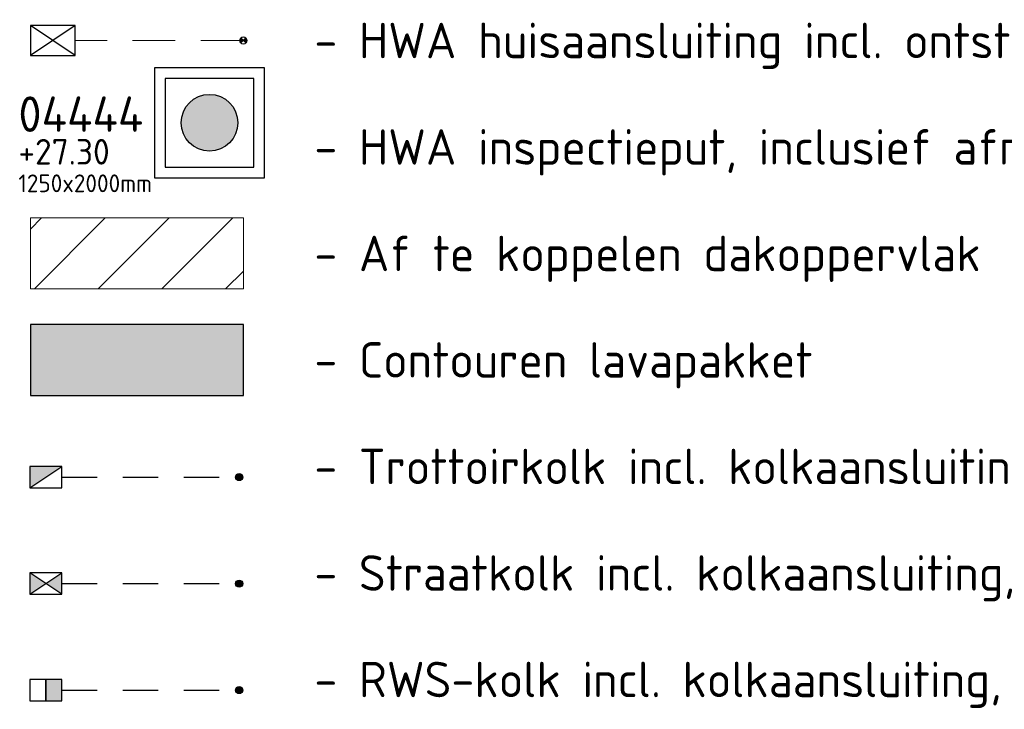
# Model space of a CAD drawing. Header units: metres. Extents: x 0 to 200176, y 0 to 356276.
# Tile 15 of 52: x 199121 to 199135, y 355681 to 355691. Entities that reach past the tile are written whole.
import ezdxf
from ezdxf.enums import TextEntityAlignment as Align

# ---------------------------------------------------------------- set-up
doc = ezdxf.new("R2010")
doc.units = ezdxf.units.M
doc.linetypes.add('RI-HWA_HUISAANSLUITING', pattern=[4.8, 3, -1.8])
doc.linetypes.add('RI-HWA_KOLKAANSLUITING', pattern=[4.3, 2.5, -1.8])
for name, color, linetype, lineweight in [('-Verhard oppervlak-A', 210, 'Continuous', 5), ('N-WE-RI-HWA_HUISAANSLUITING_PVC-G', 150, 'RI-HWA_HUISAANSLUITING', 18), ('X-XX-AL-LEGENDA-G', 2, 'Continuous', 5), ('X-XX-AL-LEGENDA-S', 2, 'Continuous', 25), ('X-XX-AL-LEGENDA-T25', 2, 'Continuous', 5)]:
    doc.layers.add(name, color=color, linetype=linetype, lineweight=lineweight)
for name, color, linetype in [('N-WE-RI-HWA_HULPSTUK_INLAAT_HUISAANSLUITING-S', 150, 'Continuous'), ('N-WE-RI-HWA_HULPSTUK_INLAAT_KOLK-S', 150, 'Continuous'), ('N-WE-RI-HWA_HULPSTUK_ONTSTOPPINGSSTUK-S', 150, 'Continuous'), ('N-WE-RI-HWA_KOLK_RWS-S', 150, 'Continuous'), ('N-WE-RI-HWA_KOLK_STRAAT-S', 150, 'Continuous'), ('N-WE-RI-HWA_KOLK_TROTTOIR-S', 150, 'Continuous'), ('N-WE-RI-HWA_KOLKAANSLUITING_PVC-G', 150, 'RI-HWA_KOLKAANSLUITING'), ('N-WE-RI-HWA_RIOOLPUT-T25', 150, 'Continuous'), ('N-WE-RI-HWA_RIOOLPUT_INSPECTIEPUT_1250X1250-S', 150, 'Continuous')]:
    doc.layers.add(name, color=color, linetype=linetype)
doc.layers.add('N-WE-RI-ITR-LAVAPAKKET-S', color=7, linetype='Continuous', lineweight=25, true_color=0xc8fefd)
doc.styles.add('NLCS-ISO', font='NLCS-ISO.ttf')

# ---------------------------------------------------------------- blocks, each defined once
blk = doc.blocks.new('N-SRI-HWA-HULP_ONSTOPPINGSSTUK-SO')
at = {"linetype": 'Continuous', "extrusion": (0, 0, -1)}
for p, q in [((0.315, -0.21), (-0.315, 0.21)), ((0.315, 0.21), (-0.315, -0.21))]:
    blk.add_line(p, q, dxfattribs=at)
at = {"ltscale": 1.8, "extrusion": (0, 0, -1)}
blk.add_lwpolyline([(-0.315, 0.21), (0.315, 0.21), (0.315, -0.21), (-0.315, -0.21)], close=True, dxfattribs=at)
blk = doc.blocks.new('N-SRI-HWA-HULP_INLAAT_HUISAANSLUITING-SO')
h = blk.add_hatch(color=256)
h.dxf.hatch_style = 1
h.paths.add_polyline_path([(-0.035, 0.035, 0.198912), (-0.05, 0, 0.198912), (-0.035, -0.035), (0, 0)])
h = blk.add_hatch(color=256)
h.dxf.hatch_style = 1
h.paths.add_polyline_path([(0.035, -0.035, 0.198912), (0.05, 0, 0.198912), (0.035, 0.035), (0, 0)])
for p, q in [((-0.035, 0.035), (0.035, -0.035)), ((-0.035, -0.035), (0.035, 0.035))]:
    blk.add_line(p, q)
blk.add_circle((0, 0), 0.05)
blk = doc.blocks.new('N-SRI-HWA-PUT-1250X1250-SO')
h = blk.add_hatch(color=256)
h.dxf.hatch_style = 1
edge = h.paths.add_edge_path()
edge.add_arc((0, 0), 0.4, 0, 360)
at = {"lineweight": -3}
for points in [[(0.775, 0.775), (-0.775, 0.775), (-0.775, -0.775), (0.775, -0.775)], [(0.625, 0.625), (-0.625, 0.625), (-0.625, -0.625), (0.625, -0.625)]]:
    blk.add_lwpolyline(points, close=True, dxfattribs=at)
blk.add_circle((0, 0), 0.4)
blk = doc.blocks.new('N-SRI-VWA-PUT-T')
at = {"style": 'NLCS-ISO'}
for tag, p, height in [('PUTNUMMER', (0, 0), 0.5), ('PUTHOOGTE', (0, -0.46), 0.36), ('PUTAFMETING', (0, -0.849), 0.25), ('OVERSTORTHOOGTE', (0, -1.238), 0.25)]:
    blk.add_attdef(tag, p, '', height=height, dxfattribs=at)
blk = doc.blocks.new('N-SRI-HWA-KOLK_TROTTOIR-SO')
blk.add_hatch(color=256).paths.add_polyline_path([(1.125, 0.75), (-1.125, 0.75), (-1.125, -0.75)])
blk.add_line((-1.125, -0.75), (1.125, 0.75))
at = {"flags": 128}
blk.add_lwpolyline([(-1.125, -0.75), (1.125, -0.75), (1.125, 0.75), (-1.125, 0.75)], close=True, dxfattribs=at)
blk = doc.blocks.new('N-SRI-HWA-KOLK_STRAAT_450X300-SO')
h = blk.add_hatch(color=256)
h.dxf.hatch_style = 1
h.paths.add_polyline_path([(0, 0), (-1.125, 0.75), (-1.125, -0.75)])
h.paths.add_polyline_path([(1.125, -0.75), (1.125, 0.75), (0, 0)])
for p, q in [((-1.125, -0.75), (1.125, 0.75)), ((1.125, -0.75), (-1.125, 0.75))]:
    blk.add_line(p, q)
at = {"flags": 128}
blk.add_lwpolyline([(-1.125, -0.75), (1.125, -0.75), (1.125, 0.75), (-1.125, 0.75)], close=True, dxfattribs=at)
blk = doc.blocks.new('N-SRI-HWA-KOLK_RWS-SO')
at = {"ltscale": 0.1}
blk.add_hatch(color=256, dxfattribs=at).paths.add_polyline_path([(0, -0.75), (1.125, -0.75), (1.125, 0.75), (0, 0.75)])
blk.add_line((0, -0.75), (0, 0.75), dxfattribs=at)
at = {"flags": 128}
blk.add_lwpolyline([(-1.125, -0.75), (1.125, -0.75), (1.125, 0.75), (-1.125, 0.75)], close=True, dxfattribs=at)
at = {"ltscale": 0.1, "flags": 128}
blk.add_lwpolyline([(0, -0.75), (1.125, -0.75), (1.125, 0.75), (0, 0.75)], close=True, dxfattribs=at)
blk = doc.blocks.new('N-SRI-HWA-HULP_INLAAT_KOLK-SO')
h = blk.add_hatch(color=256)
edge = h.paths.add_edge_path()
edge.add_arc((0, 0), 0.05, 0, 360)
blk.add_circle((0, 0), 0.05)

msp = doc.modelspace()

# ---------------------------------------------------------------- hatches: boundary and pattern name
at = {"layer": '-Verhard oppervlak-A'}
h = msp.add_hatch(dxfattribs=at)
h.set_pattern_fill('ANSI31', color=256, scale=0.2)
h.paths.add_polyline_path([(199124.49, 355687.922), (199123.49, 355687.922), (199122.49, 355687.922), (199121.49, 355687.922), (199121.49, 355686.922), (199124.49, 355686.922)])
at = {"layer": 'N-WE-RI-ITR-LAVAPAKKET-S', "transparency": 33554585}
h = msp.add_hatch(color=256, dxfattribs=at)
h.dxf.hatch_style = 1
h.paths.add_polyline_path([(199124.49, 355686.422), (199123.49, 355686.422), (199122.49, 355686.422), (199121.49, 355686.422), (199121.49, 355685.422), (199124.49, 355685.422)])

# ---------------------------------------------------------------- linework, layer by layer
at = {"layer": 'N-WE-RI-HWA_HUISAANSLUITING_PVC-G', "ltscale": 0.2, "flags": 128}
msp.add_lwpolyline([(199124.49, 355690.422), (199122.12, 355690.422)], dxfattribs=at)
at = {"layer": 'N-WE-RI-HWA_KOLKAANSLUITING_PVC-G', "ltscale": 0.2, "flags": 128}
for points in [[(199121.931, 355684.272), (199124.431, 355684.272)], [(199121.931, 355682.771), (199124.431, 355682.771)], [(199121.931, 355681.271), (199124.431, 355681.271)]]:
    msp.add_lwpolyline(points, dxfattribs=at)
at = {"layer": 'N-WE-RI-ITR-LAVAPAKKET-S', "flags": 128}
msp.add_lwpolyline([(199124.49, 355685.422), (199124.49, 355686.422), (199123.49, 355686.422), (199122.49, 355686.422), (199121.49, 355686.422), (199121.49, 355685.422)], close=True, dxfattribs=at)
at = {"layer": 'X-XX-AL-LEGENDA-G', "color": 2}
msp.add_lwpolyline([(199124.49, 355686.922), (199124.49, 355687.922), (199123.49, 355687.922), (199122.49, 355687.922), (199121.49, 355687.922), (199121.49, 355686.922)], close=True, dxfattribs=at)

# ---------------------------------------------------------------- block references
at = {"layer": 'N-WE-RI-HWA_HULPSTUK_INLAAT_HUISAANSLUITING-S'}
msp.add_blockref('N-SRI-HWA-HULP_INLAAT_HUISAANSLUITING-SO', (199124.49, 355690.422), dxfattribs=at)
at = {"layer": 'N-WE-RI-HWA_HULPSTUK_INLAAT_KOLK-S'}
for p in [(199124.431, 355684.272), (199124.431, 355682.771), (199124.431, 355681.271)]:
    msp.add_blockref('N-SRI-HWA-HULP_INLAAT_KOLK-SO', p, dxfattribs=at)
at = {"layer": 'N-WE-RI-HWA_HULPSTUK_ONTSTOPPINGSSTUK-S'}
msp.add_blockref('N-SRI-HWA-HULP_ONSTOPPINGSSTUK-SO', (199121.805, 355690.422), dxfattribs=at)
at = {"layer": 'N-WE-RI-HWA_KOLK_RWS-S', "xscale": 0.2000000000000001, "yscale": 0.2000000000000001, "zscale": 0.2000000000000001}
msp.add_blockref('N-SRI-HWA-KOLK_RWS-SO', (199121.706, 355681.271), dxfattribs=at)
at = {"layer": 'N-WE-RI-HWA_KOLK_STRAAT-S', "xscale": 0.2, "yscale": 0.2, "zscale": 0.2}
msp.add_blockref('N-SRI-HWA-KOLK_STRAAT_450X300-SO', (199121.706, 355682.771), dxfattribs=at)
at = {"layer": 'N-WE-RI-HWA_KOLK_TROTTOIR-S', "xscale": 0.2000000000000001, "yscale": 0.2000000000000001, "zscale": 0.2000000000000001}
msp.add_blockref('N-SRI-HWA-KOLK_TROTTOIR-SO', (199121.706, 355684.272), dxfattribs=at)
at = {"layer": 'N-WE-RI-HWA_RIOOLPUT-T25'}
ref = msp.add_blockref('N-SRI-VWA-PUT-T', (199121.32, 355689.134), dxfattribs=at)
ref.add_attrib('PUTNUMMER', '04444', (199121.32, 355689.134), dxfattribs={"layer": '0', "height": 0.5, "style": 'NLCS-ISO'})
ref.add_attrib('PUTHOOGTE', '+27.30', (199121.32, 355688.674), dxfattribs={"layer": '0', "height": 0.36, "style": 'NLCS-ISO'})
ref.add_attrib('PUTAFMETING', '1250x2000mm', (199121.32, 355688.285), dxfattribs={"layer": '0', "height": 0.25, "style": 'NLCS-ISO'})
at = {"layer": 'N-WE-RI-HWA_RIOOLPUT_INSPECTIEPUT_1250X1250-S'}
msp.add_blockref('N-SRI-HWA-PUT-1250X1250-SO', (199124.013, 355689.263), dxfattribs=at)

# ---------------------------------------------------------------- texts
at = {"layer": 'X-XX-AL-LEGENDA-S', "color": 2, "style": 'NLCS-ISO'}
for s, p in [('- Af te koppelen dakoppervlak', (199125.49, 355687.422)), ('- Contouren lavapakket', (199125.49, 355685.922))]:
    msp.add_text(s, height=0.5, dxfattribs=at).set_placement(p, align=Align.MIDDLE_LEFT)
at = {"layer": 'X-XX-AL-LEGENDA-T25', "color": 2, "style": 'NLCS-ISO'}
for s, p in [('- HWA huisaansluiting incl. ontstoppingsstuk, PVC %%C125mm tenzij anders aangegeven, kleur: groen', (199125.49, 355690.422)), ('- HWA inspectieput, inclusief afmetingen, putnummer en putdekselhoogte', (199125.49, 355688.922)), ('- Trottoirkolk incl. kolkaansluiting, PVC %%C125 mm tenzij anders aangegeven, kleur: groen', (199125.49, 355684.422)), ('- Straatkolk incl. kolkaansluiting, PVC %%C125 mm tenzij anders aangegeven, kleur: groen', (199125.49, 355682.921)), ('- RWS-kolk incl. kolkaansluiting, PVC %%C125 mm tenzij anders aangegeven, kleur: groen', (199125.49, 355681.421))]:
    msp.add_text(s, height=0.5, dxfattribs=at).set_placement(p, align=Align.MIDDLE_LEFT)

doc.saveas('drawing.dxf')
